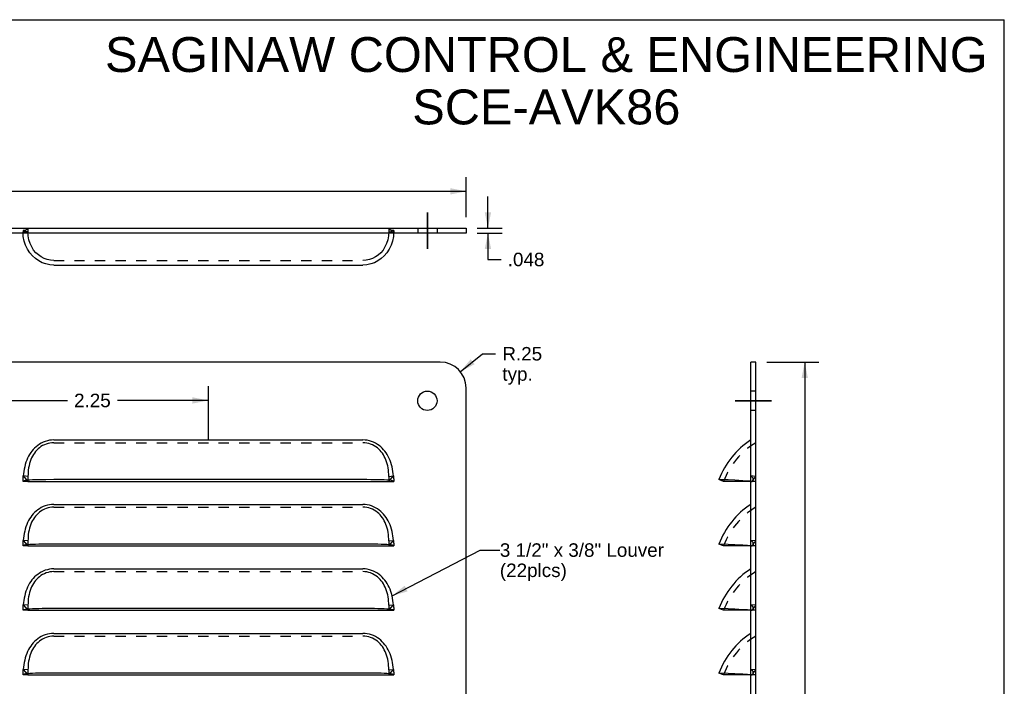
# Model space of a CAD drawing. Header units: inches. Extents: x 0 to 16.9, y 0 to 13.1.
# Tile 4 of 4: x 7.4 to 16.9, y 6.6 to 13.1. Entities that reach past the tile are written whole.
import ezdxf

# ---------------------------------------------------------------- set-up
doc = ezdxf.new("R2010")
doc.units = ezdxf.units.IN
doc.header["$LTSCALE"] = 0.930769
doc.header["$MEASUREMENT"] = 0
doc.linetypes.add('CENTER', pattern=[0.6, 0.375, -0.075, 0.075, -0.075])
doc.linetypes.add('HIDDEN', pattern=[0.2, 0.1, -0.1])
doc.layers.get('0').update_dxf_attribs({"linetype": 'CONTINUOUS'})
doc.layers.add('DEFAULT_2', color=8, linetype='HIDDEN')
doc.layers.add('DIMENSIONS', color=7, linetype='CONTINUOUS')
doc.styles.get("Standard").update_dxf_attribs({"font": 'arial.ttf'})
doc.dimstyles.new('DIMSTYLE_1', dxfattribs={"dimtxt": 0.130769, "dimasz": 0.153846, "dimexe": 0.09, "dimexo": 0.07, "dimgap": 0.0425, "dimtad": 0, "dimtih": 1, "dimtoh": 1, "dimdec": 3, "dimzin": 4, "dimdsep": 46, "dimtxsty": 'Standard', "dimblk": '_FILLED', "dimblk1": '_FILLED', "dimblk2": '_FILLED', "dimcen": 0.09, "dimadec": 3, "dimazin": 1, "dimtfac": 1, "dimtdec": 3, "dimtofl": 0, "dimtmove": 0, "dimatfit": 3, "dimldrblk": '_FILLED', "dimfxl": 0, "dimtolj": 1, "dimtzin": 4, "dimarcsym": 0})
doc.dimstyles.new('DIMSTYLE_2', dxfattribs={"dimtxt": 0.130769, "dimasz": 0.153846, "dimexe": 0.09, "dimexo": 0.07, "dimgap": 0.09, "dimtad": 0, "dimtih": 1, "dimtoh": 1, "dimzin": 4, "dimdsep": 46, "dimtxsty": 'Standard', "dimblk": '_FILLED', "dimblk1": '_FILLED', "dimblk2": '_FILLED', "dimcen": 0.09, "dimazin": 1, "dimtfac": 1, "dimtdec": 3, "dimtofl": 0, "dimtmove": 0, "dimatfit": 3, "dimldrblk": '_FILLED', "dimfxl": 0, "dimtolj": 1, "dimtzin": 4, "dimarcsym": 0})
doc.dimstyles.new('DIMSTYLE_4', dxfattribs={"dimtxt": 0.130769, "dimasz": 0.153846, "dimexe": 0.09, "dimexo": 0.07, "dimgap": 0.0425, "dimtad": 0, "dimtih": 1, "dimtoh": 1, "dimzin": 4, "dimdsep": 46, "dimtxsty": 'Standard', "dimblk": '_FILLED', "dimblk1": '_FILLED', "dimblk2": '_FILLED', "dimcen": 0.09, "dimazin": 1, "dimtfac": 1, "dimtdec": 3, "dimtofl": 0, "dimtmove": 0, "dimatfit": 3, "dimldrblk": '_FILLED', "dimfxl": 0, "dimtolj": 1, "dimtzin": 4, "dimarcsym": 0})
doc.dimstyles.get("Standard").update_dxf_attribs({"dimtxt": 0.130769, "dimasz": 0.153846, "dimexe": 0.09, "dimexo": 0.07, "dimgap": 0.09, "dimtad": 0, "dimtih": 1, "dimtoh": 1, "dimdec": 3, "dimzin": 4, "dimdsep": 46, "dimtxsty": 'Standard', "dimblk": '_FILLED', "dimblk1": '_FILLED', "dimblk2": '_FILLED', "dimcen": 0.09, "dimadec": 3, "dimazin": 1, "dimtp": 0.001, "dimtm": 0.001, "dimtfac": 1, "dimtdec": 3, "dimtofl": 0, "dimtmove": 0, "dimatfit": 3, "dimldrblk": '_FILLED', "dimfxl": 0, "dimtolj": 1, "dimtzin": 4, "dimarcsym": 0})

# ---------------------------------------------------------------- blocks, each defined once
blk = doc.blocks.new('_FILLED')
at = {"color": 0, "linetype": 'ByBlock'}
blk.add_solid([(0, 0), (-1, 0.2), (-1, -0.2)], dxfattribs=at)
blk = doc.blocks.new('*D1')
at = {"layer": 'DIMENSIONS', "color": 2, "linetype": 'Continuous'}
for p, q in [((11.9132, 11.0555), (11.9132, 11.3632)), ((11.8085, 11.0555), (12.0516, 11.0555)), ((11.8085, 11.0075), (12.0516, 11.0075)), ((11.9132, 11.0075), (11.9132, 10.7528)), ((11.9132, 10.7528), (12.0401, 10.7528))]:
    blk.add_line(p, q, dxfattribs=at)
at = {"layer": 'DIMENSIONS', "color": 2, "linetype": 'Continuous', "xscale": 0.1538461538, "yscale": 0.1538461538, "zscale": 0.1538461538}
for p, rotation in [((11.9132, 11.0555), 270), ((11.9132, 11.0075), 90)]:
    blk.add_blockref('_FILLED', p, dxfattribs=dict(at, rotation=rotation))
at = {"layer": 'DIMENSIONS', "color": 2, "linetype": 'Continuous', "insert": (12.1055, 10.8181), "char_height": 0.13077, "width": 0.355362, "attachment_point": 1, "line_spacing_factor": 0.9}
blk.add_mtext('.048', dxfattribs=at)
blk = doc.blocks.new('*D7')
at = {"layer": 'DIMENSIONS', "color": 2, "linetype": 'Continuous'}
for p, q in [((11.6454, 9.6645), (11.861, 9.8385)), ((11.861, 9.8385), (11.9879, 9.8385))]:
    blk.add_line(p, q, dxfattribs=at)
at = {"layer": 'DIMENSIONS', "color": 2, "linetype": 'Continuous', "xscale": 0.1538461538, "yscale": 0.1538461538, "zscale": 0.1538461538, "rotation": 218.9021131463}
blk.add_blockref('_FILLED', (11.6454, 9.6645), dxfattribs=at)
at = {"layer": 'DIMENSIONS', "color": 2, "linetype": 'Continuous', "insert": (12.0533, 9.9038), "char_height": 0.13077, "width": 0.385502, "attachment_point": 1, "line_spacing_factor": 0.9}
blk.add_mtext('R.25\\Ptyp.', dxfattribs=at)
blk = doc.blocks.new('*D12')
at = {"layer": 'DIMENSIONS', "color": 2, "linetype": 'Continuous'}
for p, q in [((2.2008, 11.1632), (2.2008, 11.5514)), ((11.7008, 11.1632), (11.7008, 11.5514)), ((2.2008, 11.413), (6.6569, 11.413)), ((11.7008, 11.413), (7.2447, 11.413))]:
    blk.add_line(p, q, dxfattribs=at)
at = {"layer": 'DIMENSIONS', "color": 2, "linetype": 'Continuous', "xscale": 0.1538461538, "yscale": 0.1538461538, "zscale": 0.1538461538, "rotation": 180}
blk.add_blockref('_FILLED', (2.2008, 11.413), dxfattribs=at)
at = {"layer": 'DIMENSIONS', "color": 2, "linetype": 'Continuous', "xscale": 0.1538461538, "yscale": 0.1538461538, "zscale": 0.1538461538}
blk.add_blockref('_FILLED', (11.7008, 11.413), dxfattribs=at)
at = {"layer": 'DIMENSIONS', "color": 2, "linetype": 'Continuous', "insert": (6.9508, 11.4784), "char_height": 0.13077, "width": 0.456963, "attachment_point": 2, "line_spacing_factor": 0.9}
blk.add_mtext('9.500', dxfattribs=at)
blk = doc.blocks.new('*D13')
at = {"layer": 'DIMENSIONS', "color": 2, "linetype": 'Continuous'}
for p, q in [((14.6191, 9.7575), (15.1252, 9.7575)), ((14.9867, 9.7575), (14.9867, 5.7945)), ((14.9867, 1.57), (14.9867, 5.533)), ((14.6191, 1.57), (15.1252, 1.57))]:
    blk.add_line(p, q, dxfattribs=at)
at = {"layer": 'DIMENSIONS', "color": 2, "linetype": 'Continuous', "xscale": 0.1538461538, "yscale": 0.1538461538, "zscale": 0.1538461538}
for p, rotation in [((14.9867, 9.7575), 90), ((14.9867, 1.57), 270)]:
    blk.add_blockref('_FILLED', p, dxfattribs=dict(at, rotation=rotation))
at = {"layer": 'DIMENSIONS', "color": 2, "linetype": 'Continuous', "insert": (14.9867, 5.7291), "char_height": 0.13077, "width": 0.456963, "attachment_point": 2, "line_spacing_factor": 0.9}
blk.add_mtext('8.188', dxfattribs=at)
blk = doc.blocks.new('*D14')
at = {"layer": 'DIMENSIONS', "color": 2, "linetype": 'Continuous'}
for p, q in [((6.9508, 9.5242), (6.9508, 9.3816)), ((9.2008, 9.0109), (9.2008, 9.5242)), ((6.9508, 9.3858), (7.8327, 9.3858)), ((9.2008, 9.3858), (8.3189, 9.3858))]:
    blk.add_line(p, q, dxfattribs=at)
at = {"layer": 'DIMENSIONS', "color": 2, "linetype": 'Continuous', "xscale": 0.1538461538, "yscale": 0.1538461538, "zscale": 0.1538461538, "rotation": 180}
blk.add_blockref('_FILLED', (6.9508, 9.3858), dxfattribs=at)
at = {"layer": 'DIMENSIONS', "color": 2, "linetype": 'Continuous', "xscale": 0.1538461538, "yscale": 0.1538461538, "zscale": 0.1538461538}
blk.add_blockref('_FILLED', (9.2008, 9.3858), dxfattribs=at)
at = {"layer": 'DIMENSIONS', "color": 2, "linetype": 'Continuous', "insert": (8.0758, 9.4512), "char_height": 0.13077, "width": 0.355362, "attachment_point": 2, "line_spacing_factor": 0.9}
blk.add_mtext('2.25', dxfattribs=at)

msp = doc.modelspace()

# ---------------------------------------------------------------- linework, layer by layer
at = {"color": 7, "linetype": 'Continuous'}
for p, q in [((0, 13.0769), (16.9231, 13.0769)), ((16.9231, 0), (16.9231, 13.0769)), ((2.2008, 11.0555), (11.7008, 11.0555)), ((11.7008, 11.0555), (11.7008, 11.0075)), ((14.5114, 9.7575), (14.4634, 9.7575)), ((14.5114, 1.57), (14.5114, 9.7575)), ((7.4508, 8.6012), (10.9508, 8.6012)), ((14.1994, 8.6012), (14.1545, 8.618)), ((14.4634, 8.6013), (14.1994, 8.6012)), ((7.4508, 7.9762), (10.9508, 7.9762)), ((14.1994, 7.9762), (14.1545, 7.993)), ((14.4634, 7.9763), (14.1994, 7.9762)), ((14.1994, 7.3512), (14.1545, 7.368)), ((7.4508, 7.3512), (10.9508, 7.3512)), ((14.4634, 7.3513), (14.1994, 7.3512)), ((7.4508, 6.7262), (10.9508, 6.7262)), ((14.1994, 6.7262), (14.1545, 6.743)), ((14.4634, 6.7263), (14.1994, 6.7262))]:
    msp.add_line(p, q, dxfattribs=at)
at = {"color": 3, "linetype": 'Continuous'}
for p, q in [((11.7008, 11.0075), (2.2008, 11.0075)), ((7.7008, 10.6985), (10.7008, 10.6985)), ((11.4508, 9.7575), (2.4508, 9.7575)), ((14.4634, 1.57), (14.4634, 9.7575)), ((11.7008, 1.82), (11.7008, 9.5075)), ((7.7008, 9.0028), (10.7008, 9.0028)), ((7.4056, 8.6047), (7.4028, 8.6012)), ((7.4453, 8.6116), (7.4273, 8.6096)), ((7.4675, 8.6132), (7.4453, 8.6116)), ((7.7008, 8.618), (7.6256, 8.6177)), ((10.9562, 8.6116), (10.9339, 8.6132)), ((14.2431, 8.6146), (14.1646, 8.6177)), ((14.3082, 8.6116), (14.2431, 8.6146)), ((7.7008, 8.3778), (10.7008, 8.3778)), ((7.4056, 7.9797), (7.4028, 7.9762)), ((7.4453, 7.9866), (7.4273, 7.9846)), ((7.4675, 7.9882), (7.4453, 7.9866)), ((7.7008, 7.993), (7.6256, 7.9927)), ((10.9562, 7.9866), (10.9339, 7.9882)), ((14.2431, 7.9896), (14.1646, 7.9927)), ((14.3082, 7.9866), (14.2431, 7.9896)), ((7.7008, 7.7528), (10.7008, 7.7528)), ((7.4453, 7.3616), (7.4273, 7.3596)), ((7.4675, 7.3632), (7.4453, 7.3616)), ((7.7008, 7.368), (7.6256, 7.3677)), ((10.9562, 7.3616), (10.9339, 7.3632)), ((14.2431, 7.3646), (14.1646, 7.3677)), ((14.3082, 7.3616), (14.2431, 7.3646)), ((7.4056, 7.3547), (7.4028, 7.3512)), ((7.7008, 7.1278), (10.7008, 7.1278)), ((7.4056, 6.7297), (7.4028, 6.7262)), ((7.4453, 6.7366), (7.4273, 6.7346)), ((7.4675, 6.7382), (7.4453, 6.7366)), ((7.7008, 6.743), (7.6256, 6.7427)), ((10.9562, 6.7366), (10.9339, 6.7382)), ((14.2431, 6.7396), (14.1646, 6.7427)), ((14.3082, 6.7366), (14.2431, 6.7396))]:
    msp.add_line(p, q, dxfattribs=at)
at = {"color": 2, "linetype": 'CENTER', "const_width": 0.0154}
for points in [[(11.3258, 10.8537), (11.3258, 11.2093)], [(14.3096, 9.3825), (14.6653, 9.3825)]]:
    msp.add_lwpolyline(points, dxfattribs=at)
at = {"color": 3, "linetype": 'Continuous'}
for points in [[(7.7008, 10.6985), (7.6629, 10.7011), (7.6256, 10.7087), (7.5895, 10.7213), (7.5552, 10.7387), (7.523, 10.7608), (7.4935, 10.7874), (7.4675, 10.818), (7.4453, 10.8524), (7.4273, 10.8903), (7.414, 10.9313), (7.4056, 10.9751), (7.4036, 11.0075)], [(10.998, 11.0075), (10.996, 10.9751), (10.9876, 10.9312), (10.9742, 10.8902), (10.9562, 10.8523), (10.9339, 10.8178), (10.9079, 10.7872), (10.8785, 10.7607), (10.8464, 10.7387), (10.812, 10.7213), (10.776, 10.7087), (10.7387, 10.7011), (10.7008, 10.6985)], [(7.7008, 9.0028), (7.6802, 9.002), (7.6596, 8.9994), (7.6389, 8.995), (7.6185, 8.989), (7.5987, 8.9812), (7.5796, 8.9719), (7.5618, 8.9614), (7.545, 8.9498), (7.5296, 8.9373), (7.5153, 8.9241), (7.502, 8.9101), (7.4895, 8.8952), (7.4779, 8.8795), (7.4671, 8.8629), (7.457, 8.8453), (7.4478, 8.8267), (7.4392, 8.8068), (7.4315, 8.786), (7.4247, 8.7644), (7.419, 8.7421), (7.4142, 8.7197), (7.4105, 8.6973), (7.4076, 8.6753), (7.4055, 8.6536)], [(10.9961, 8.6536), (10.9941, 8.675), (10.9912, 8.6967), (10.9875, 8.7188), (10.9829, 8.7409), (10.9773, 8.7628), (10.9708, 8.7841), (10.9633, 8.8047), (10.9549, 8.8243), (10.9459, 8.8428), (10.936, 8.8603), (10.9254, 8.877), (10.9139, 8.8928), (10.9016, 8.9078), (10.8883, 8.922), (10.874, 8.9355), (10.8586, 8.9482), (10.8417, 8.9601), (10.8237, 8.971), (10.8045, 8.9805), (10.7843, 8.9885), (10.7636, 8.9948), (10.7426, 8.9993), (10.7217, 9.002), (10.7008, 9.0028)], [(7.4273, 8.6096), (7.414, 8.6073), (7.4056, 8.6047)], [(7.6256, 8.6177), (7.5895, 8.6172), (7.5552, 8.6166), (7.523, 8.6157), (7.4935, 8.6146), (7.4675, 8.6132)], [(10.9339, 8.6132), (10.9079, 8.6146), (10.8785, 8.6157), (10.8464, 8.6166), (10.812, 8.6172), (10.776, 8.6177), (10.7387, 8.6179), (7.7008, 8.618)], [(10.9876, 8.6073), (10.9742, 8.6096), (10.9562, 8.6116)], [(10.9988, 8.6012), (10.996, 8.6047), (10.9876, 8.6073)], [(14.1646, 8.6177), (14.157, 8.6179), (14.1545, 8.618)], [(14.4634, 8.6022), (14.431, 8.6047), (14.3871, 8.6073), (14.3082, 8.6116)], [(7.7008, 8.3778), (7.6802, 8.377), (7.6596, 8.3744), (7.6389, 8.37), (7.6185, 8.364), (7.5987, 8.3562), (7.5796, 8.3469), (7.5618, 8.3364), (7.545, 8.3248), (7.5296, 8.3123), (7.5153, 8.2991), (7.502, 8.2851), (7.4895, 8.2702), (7.4779, 8.2545), (7.4671, 8.2379), (7.457, 8.2203), (7.4478, 8.2017), (7.4392, 8.1818), (7.4315, 8.161), (7.4247, 8.1394), (7.419, 8.1171), (7.4142, 8.0947), (7.4105, 8.0723), (7.4076, 8.0503), (7.4055, 8.0286)], [(10.9961, 8.0286), (10.9941, 8.05), (10.9912, 8.0717), (10.9875, 8.0938), (10.9829, 8.1159), (10.9773, 8.1378), (10.9708, 8.1591), (10.9633, 8.1797), (10.9549, 8.1993), (10.9459, 8.2178), (10.936, 8.2353), (10.9254, 8.252), (10.9139, 8.2678), (10.9016, 8.2828), (10.8883, 8.297), (10.874, 8.3105), (10.8586, 8.3232), (10.8417, 8.3351), (10.8237, 8.346), (10.8045, 8.3555), (10.7843, 8.3635), (10.7636, 8.3698), (10.7426, 8.3743), (10.7217, 8.377), (10.7008, 8.3778)], [(7.4273, 7.9846), (7.414, 7.9823), (7.4056, 7.9797)], [(7.6256, 7.9927), (7.5895, 7.9922), (7.5552, 7.9916), (7.523, 7.9907), (7.4935, 7.9896), (7.4675, 7.9882)], [(10.9339, 7.9882), (10.9079, 7.9896), (10.8785, 7.9907), (10.8464, 7.9916), (10.812, 7.9922), (10.776, 7.9927), (10.7387, 7.9929), (7.7008, 7.993)], [(10.9876, 7.9823), (10.9742, 7.9846), (10.9562, 7.9866)], [(10.9988, 7.9762), (10.996, 7.9797), (10.9876, 7.9823)], [(14.1646, 7.9927), (14.157, 7.9929), (14.1545, 7.993)], [(14.4634, 7.9772), (14.431, 7.9797), (14.3871, 7.9823), (14.3082, 7.9866)], [(7.7008, 7.7528), (7.6802, 7.752), (7.6596, 7.7494), (7.6389, 7.745), (7.6185, 7.739), (7.5987, 7.7312), (7.5796, 7.7219), (7.5618, 7.7114), (7.545, 7.6998), (7.5296, 7.6873), (7.5153, 7.6741), (7.502, 7.6601), (7.4895, 7.6452), (7.4779, 7.6295), (7.4671, 7.6129), (7.457, 7.5953), (7.4478, 7.5767), (7.4392, 7.5568), (7.4315, 7.536), (7.4247, 7.5144), (7.419, 7.4921), (7.4142, 7.4697), (7.4105, 7.4473), (7.4076, 7.4253), (7.4055, 7.4036)], [(10.9961, 7.4036), (10.9941, 7.425), (10.9912, 7.4467), (10.9875, 7.4688), (10.9829, 7.4909), (10.9773, 7.5128), (10.9708, 7.5341), (10.9633, 7.5547), (10.9549, 7.5743), (10.9459, 7.5928), (10.936, 7.6103), (10.9254, 7.627), (10.9139, 7.6428), (10.9016, 7.6578), (10.8883, 7.672), (10.874, 7.6855), (10.8586, 7.6982), (10.8417, 7.7101), (10.8237, 7.721), (10.8045, 7.7305), (10.7843, 7.7385), (10.7636, 7.7448), (10.7426, 7.7493), (10.7217, 7.752), (10.7008, 7.7528)], [(7.4273, 7.3596), (7.414, 7.3573), (7.4056, 7.3547)], [(7.6256, 7.3677), (7.5895, 7.3672), (7.5552, 7.3666), (7.523, 7.3657), (7.4935, 7.3646), (7.4675, 7.3632)], [(10.9339, 7.3632), (10.9079, 7.3646), (10.8785, 7.3657), (10.8464, 7.3666), (10.812, 7.3672), (10.776, 7.3677), (10.7387, 7.3679), (7.7008, 7.368)], [(10.9876, 7.3573), (10.9742, 7.3596), (10.9562, 7.3616)], [(10.9988, 7.3512), (10.996, 7.3547), (10.9876, 7.3573)], [(14.1646, 7.3677), (14.157, 7.3679), (14.1545, 7.368)], [(14.4634, 7.3522), (14.431, 7.3547), (14.3871, 7.3573), (14.3082, 7.3616)], [(7.7008, 7.1278), (7.6802, 7.127), (7.6596, 7.1244), (7.6389, 7.12), (7.6185, 7.114), (7.5987, 7.1062), (7.5796, 7.0969), (7.5618, 7.0864), (7.545, 7.0748), (7.5296, 7.0623), (7.5153, 7.0491), (7.502, 7.0351), (7.4895, 7.0202), (7.4779, 7.0045), (7.4671, 6.9879), (7.457, 6.9703), (7.4478, 6.9517), (7.4392, 6.9318), (7.4315, 6.911), (7.4247, 6.8894), (7.419, 6.8671), (7.4142, 6.8447), (7.4105, 6.8223), (7.4076, 6.8003), (7.4055, 6.7786)], [(10.9961, 6.7786), (10.9941, 6.8), (10.9912, 6.8217), (10.9875, 6.8438), (10.9829, 6.8659), (10.9773, 6.8878), (10.9708, 6.9091), (10.9633, 6.9297), (10.9549, 6.9493), (10.9459, 6.9678), (10.936, 6.9853), (10.9254, 7.002), (10.9139, 7.0178), (10.9016, 7.0328), (10.8883, 7.047), (10.874, 7.0605), (10.8586, 7.0732), (10.8417, 7.0851), (10.8237, 7.096), (10.8045, 7.1055), (10.7843, 7.1135), (10.7636, 7.1198), (10.7426, 7.1243), (10.7217, 7.127), (10.7008, 7.1278)], [(7.4273, 6.7346), (7.414, 6.7323), (7.4056, 6.7297)], [(7.6256, 6.7427), (7.5895, 6.7422), (7.5552, 6.7416), (7.523, 6.7407), (7.4935, 6.7396), (7.4675, 6.7382)], [(10.9339, 6.7382), (10.9079, 6.7396), (10.8785, 6.7407), (10.8464, 6.7416), (10.812, 6.7422), (10.776, 6.7427), (10.7387, 6.7429), (7.7008, 6.743)], [(10.9876, 6.7323), (10.9742, 6.7346), (10.9562, 6.7366)], [(10.9988, 6.7262), (10.996, 6.7297), (10.9876, 6.7323)], [(14.1646, 6.7427), (14.157, 6.7429), (14.1545, 6.743)], [(14.4634, 6.7272), (14.431, 6.7297), (14.3871, 6.7323), (14.3082, 6.7366)]]:
    msp.add_lwpolyline(points, dxfattribs=at)
msp.add_circle((11.3258, 9.3825), 0.0938, dxfattribs=at)
for centre, radius, start, end in [((11.4508, 9.5075), 0.25, 0, 90), ((14.8925, 8.3419), 0.788, 122.99064, 159.48456), ((14.8925, 7.7169), 0.788, 122.99064, 159.48456), ((14.8925, 7.0919), 0.788, 122.99064, 159.48456), ((14.8925, 6.4669), 0.788, 122.99064, 159.48456)]:
    msp.add_arc(centre, radius, start, end, dxfattribs=at)
at = {"layer": 'DEFAULT_2', "color": 8, "linetype": 'HIDDEN'}
for p, q in [((7.4028, 11.0319), (7.4028, 11.0321)), ((7.4028, 11.0319), (7.4028, 11.0208)), ((7.4508, 11.0208), (7.4028, 11.0208)), ((7.4036, 11.0075), (7.4028, 11.0208)), ((7.4048, 11.0123), (7.4055, 11.0075)), ((7.4508, 11.0555), (7.4055, 11.0075)), ((7.4378, 11.0417), (7.4363, 11.0402)), ((7.4508, 11.0555), (7.4508, 11.0075)), ((10.9508, 11.0555), (10.9961, 11.0075)), ((10.9508, 11.0555), (10.9508, 11.0075)), ((10.9508, 11.0208), (10.9988, 11.0208)), ((10.9644, 11.0412), (10.9635, 11.0421)), ((10.9988, 11.0208), (10.998, 11.0075)), ((10.9988, 11.032), (10.9988, 11.0319)), ((10.9988, 11.0319), (10.9988, 11.0208)), ((11.2321, 11.0555), (11.2321, 11.0075)), ((11.4196, 11.0555), (11.4196, 11.0075)), ((7.7008, 10.7435), (10.7008, 10.7435)), ((14.5114, 9.4762), (14.4634, 9.4762)), ((14.5114, 9.2887), (14.4634, 9.2887)), ((7.7008, 8.9762), (10.7008, 8.9762)), ((7.4508, 8.6012), (7.4028, 8.6012)), ((7.4055, 8.6536), (7.4508, 8.6012)), ((7.4508, 8.6499), (7.4055, 8.6536)), ((7.4508, 8.6499), (7.4508, 8.6012)), ((10.9508, 8.6012), (10.9961, 8.6536)), ((10.9508, 8.6499), (10.9961, 8.6536)), ((10.9508, 8.6499), (10.9508, 8.6012)), ((10.9508, 8.6012), (10.9988, 8.6012)), ((10.9988, 8.6234), (10.9988, 8.6012)), ((14.5114, 8.6499), (14.4634, 8.6536)), ((14.4634, 8.6022), (14.4767, 8.6012)), ((14.4634, 8.6013), (14.4767, 8.6012)), ((14.5114, 8.6012), (14.4634, 8.6012)), ((14.4767, 8.6012), (14.4796, 8.6045)), ((14.4796, 8.6045), (14.485, 8.6114)), ((14.485, 8.6114), (14.4872, 8.615)), ((14.4872, 8.615), (14.488, 8.6191)), ((7.7008, 8.3512), (10.7008, 8.3512)), ((7.4055, 8.0286), (7.4508, 7.9762)), ((7.4508, 8.0249), (7.4055, 8.0286)), ((7.4508, 8.0249), (7.4508, 7.9762)), ((10.9508, 7.9762), (10.9961, 8.0286)), ((10.9508, 8.0249), (10.9961, 8.0286)), ((10.9508, 8.0249), (10.9508, 7.9762)), ((14.5114, 8.0249), (14.4634, 8.0286)), ((7.4508, 7.9762), (7.4028, 7.9762)), ((10.9508, 7.9762), (10.9988, 7.9762)), ((10.9988, 7.9984), (10.9988, 7.9762)), ((14.4634, 7.9772), (14.4767, 7.9762)), ((14.4634, 7.9763), (14.4767, 7.9762)), ((14.5114, 7.9762), (14.4634, 7.9762)), ((14.4767, 7.9762), (14.4796, 7.9795)), ((14.4796, 7.9795), (14.485, 7.9864)), ((14.485, 7.9864), (14.4872, 7.99)), ((14.4872, 7.99), (14.488, 7.9941)), ((7.7008, 7.7262), (10.7008, 7.7262)), ((7.4055, 7.4036), (7.4508, 7.3512)), ((7.4508, 7.3999), (7.4055, 7.4036)), ((7.4508, 7.3999), (7.4508, 7.3512)), ((10.9508, 7.3999), (10.9961, 7.4036)), ((10.9508, 7.3512), (10.9961, 7.4036)), ((10.9508, 7.3999), (10.9508, 7.3512)), ((10.9988, 7.3734), (10.9988, 7.3512)), ((14.5114, 7.3999), (14.4634, 7.4036)), ((14.4796, 7.3545), (14.485, 7.3614)), ((14.485, 7.3614), (14.4872, 7.365)), ((14.4872, 7.365), (14.488, 7.3691)), ((14.4878, 7.3682), (14.4877, 7.368)), ((7.4508, 7.3512), (7.4028, 7.3512)), ((10.9508, 7.3512), (10.9988, 7.3512)), ((14.4634, 7.3522), (14.4767, 7.3512)), ((14.4634, 7.3513), (14.4767, 7.3512)), ((14.5114, 7.3512), (14.4634, 7.3512)), ((14.4767, 7.3512), (14.4796, 7.3545)), ((7.7008, 7.1012), (10.7008, 7.1012)), ((7.4508, 6.7262), (7.4028, 6.7262)), ((7.4508, 6.7749), (7.4055, 6.7786)), ((7.4055, 6.7786), (7.4508, 6.7262)), ((7.4508, 6.7749), (7.4508, 6.7262)), ((10.9508, 6.7749), (10.9961, 6.7786)), ((10.9508, 6.7262), (10.9961, 6.7786)), ((10.9508, 6.7749), (10.9508, 6.7262)), ((10.9508, 6.7262), (10.9988, 6.7262)), ((10.9988, 6.7484), (10.9988, 6.7262)), ((14.5114, 6.7749), (14.4634, 6.7786)), ((14.4634, 6.7272), (14.4767, 6.7262)), ((14.4634, 6.7263), (14.4767, 6.7262)), ((14.5114, 6.7262), (14.4634, 6.7262)), ((14.4767, 6.7262), (14.4796, 6.7295)), ((14.4796, 6.7295), (14.485, 6.7364)), ((14.485, 6.7364), (14.4872, 6.74)), ((14.4872, 6.74), (14.488, 6.7441))]:
    msp.add_line(p, q, dxfattribs=at)
for points in [[(7.4363, 11.0402), (7.4336, 11.0382), (7.4309, 11.0365), (7.4282, 11.0352), (7.4256, 11.0343), (7.4234, 11.0337), (7.4209, 11.0332), (7.4174, 11.0328), (7.4133, 11.0325), (7.4087, 11.0323), (7.4038, 11.0322), (7.4028, 11.0322)], [(7.4028, 11.0321), (7.4028, 11.032), (7.4029, 11.0311), (7.4029, 11.0296), (7.4031, 11.0273), (7.4034, 11.0245), (7.4037, 11.0208), (7.4042, 11.0167), (7.4048, 11.0123)], [(7.7008, 10.7435), (7.6692, 10.7456), (7.6381, 10.752), (7.6081, 10.7626), (7.5794, 10.7772), (7.5524, 10.7959), (7.5278, 10.8183), (7.5059, 10.8442), (7.4872, 10.8736), (7.4719, 10.9061), (7.4605, 10.9416), (7.4533, 10.9801), (7.4508, 11.0208)], [(10.9508, 11.0208), (10.9483, 10.9801), (10.9411, 10.9415), (10.9297, 10.906), (10.9144, 10.8735), (10.8956, 10.8441), (10.8737, 10.8182), (10.8491, 10.7958), (10.8222, 10.7772), (10.7935, 10.7626), (10.7634, 10.752), (10.7323, 10.7456), (10.7008, 10.7435)], [(10.976, 11.0344), (10.9746, 11.0347), (10.9738, 11.035), (10.973, 11.0353), (10.9714, 11.0361), (10.9696, 11.0372), (10.9677, 11.0384), (10.9659, 11.0398), (10.9644, 11.0412)], [(10.9876, 11.0327), (10.9849, 11.033), (10.9823, 11.0333), (10.9799, 11.0336), (10.9777, 11.034), (10.976, 11.0344)], [(10.9988, 11.032), (10.9964, 11.0321), (10.9934, 11.0323), (10.9904, 11.0325), (10.9876, 11.0327)], [(10.9961, 11.0075), (10.9964, 11.0099), (10.9968, 11.0123), (10.9971, 11.0147), (10.9974, 11.017), (10.9977, 11.0193), (10.998, 11.0216), (10.9982, 11.0236), (10.9983, 11.0255), (10.9985, 11.0272), (10.9986, 11.0288), (10.9987, 11.0302), (10.9988, 11.0313), (10.9988, 11.0319), (10.9988, 11.032)], [(7.7008, 8.9762), (7.6824, 8.9755), (7.664, 8.973), (7.6455, 8.969), (7.6273, 8.9633), (7.6097, 8.9561), (7.5929, 8.9475), (7.5771, 8.9377), (7.5624, 8.9269), (7.5489, 8.9154), (7.5364, 8.903), (7.5247, 8.8899), (7.514, 8.876), (7.504, 8.8613), (7.4948, 8.8457), (7.4864, 8.8292), (7.4788, 8.8117), (7.4719, 8.793), (7.466, 8.7735), (7.461, 8.7531), (7.457, 8.7323), (7.4542, 8.7113), (7.4522, 8.6904), (7.4511, 8.67), (7.4508, 8.6499)], [(10.9508, 8.6499), (10.9505, 8.6697), (10.9494, 8.6899), (10.9475, 8.7104), (10.9447, 8.7311), (10.9409, 8.7516), (10.9361, 8.7717), (10.9304, 8.791), (10.9237, 8.8094), (10.9163, 8.8268), (10.9081, 8.8433), (10.8991, 8.8589), (10.8892, 8.8738), (10.8786, 8.8878), (10.867, 8.9011), (10.8546, 8.9137), (10.841, 8.9255), (10.8262, 8.9365), (10.8103, 8.9466), (10.7932, 8.9554), (10.7754, 8.9629), (10.7569, 8.9687), (10.7382, 8.9729), (10.7195, 8.9754), (10.7008, 8.9762)], [(7.4028, 8.6012), (7.4028, 8.6229), (7.4029, 8.627), (7.4029, 8.6311), (7.4031, 8.6353), (7.4034, 8.6393), (7.4037, 8.643), (7.4042, 8.6466), (7.4048, 8.6501), (7.4055, 8.6536)], [(10.9961, 8.6536), (10.9964, 8.6519), (10.9968, 8.6501), (10.9971, 8.6483), (10.9974, 8.6464), (10.9977, 8.6444), (10.998, 8.6423), (10.9982, 8.6401), (10.9983, 8.6378), (10.9985, 8.6355), (10.9986, 8.6329), (10.9987, 8.6301), (10.9988, 8.627), (10.9988, 8.6234)], [(14.488, 8.6191), (14.4879, 8.6229), (14.4871, 8.627), (14.4855, 8.6311), (14.4833, 8.6353), (14.4804, 8.6393), (14.4768, 8.643), (14.4726, 8.6466), (14.4682, 8.6501), (14.4634, 8.6536)], [(14.4634, 8.6536), (14.4658, 8.6519), (14.4682, 8.6501), (14.4706, 8.6483), (14.4729, 8.6464)], [(14.4753, 8.6444), (14.4775, 8.6423), (14.4795, 8.6401), (14.4814, 8.6378), (14.4831, 8.6355), (14.4847, 8.6329), (14.4861, 8.6301), (14.4872, 8.627), (14.4878, 8.6234), (14.4878, 8.6196), (14.4877, 8.6183)], [(14.4877, 8.6183), (14.4873, 8.616), (14.486, 8.6125), (14.4838, 8.6094), (14.4812, 8.6065), (14.4789, 8.6037), (14.4767, 8.6012)], [(14.4877, 8.6183), (14.4877, 8.6181), (14.4876, 8.618), (14.4875, 8.6178), (14.4875, 8.6177)], [(14.4881, 8.6189), (14.488, 8.6186), (14.4878, 8.6182), (14.4877, 8.618)], [(7.7008, 8.3512), (7.6824, 8.3505), (7.664, 8.348), (7.6455, 8.344), (7.6273, 8.3383), (7.6097, 8.3311), (7.5929, 8.3225), (7.5771, 8.3127), (7.5624, 8.3019), (7.5489, 8.2904), (7.5364, 8.278), (7.5247, 8.2649), (7.514, 8.251), (7.504, 8.2363), (7.4948, 8.2207), (7.4864, 8.2042), (7.4788, 8.1867), (7.4719, 8.168), (7.466, 8.1485), (7.461, 8.1281), (7.457, 8.1073), (7.4542, 8.0863), (7.4522, 8.0654), (7.4511, 8.045), (7.4508, 8.0249)], [(10.9508, 8.0249), (10.9505, 8.0447), (10.9494, 8.0649), (10.9475, 8.0854), (10.9447, 8.1061), (10.9409, 8.1266), (10.9361, 8.1467), (10.9304, 8.166), (10.9237, 8.1844), (10.9163, 8.2018), (10.9081, 8.2183), (10.8991, 8.2339), (10.8892, 8.2488), (10.8786, 8.2628), (10.867, 8.2761), (10.8546, 8.2887), (10.841, 8.3005), (10.8262, 8.3115), (10.8103, 8.3216), (10.7932, 8.3304), (10.7754, 8.3379), (10.7569, 8.3437), (10.7382, 8.3479), (10.7195, 8.3504), (10.7008, 8.3512)], [(7.4028, 7.9762), (7.4028, 7.9979), (7.4029, 8.002), (7.4029, 8.0061), (7.4031, 8.0103), (7.4034, 8.0143), (7.4037, 8.018), (7.4042, 8.0216), (7.4048, 8.0251), (7.4055, 8.0286)], [(10.9961, 8.0286), (10.9964, 8.0269), (10.9968, 8.0251), (10.9971, 8.0233), (10.9974, 8.0214), (10.9977, 8.0194), (10.998, 8.0173), (10.9982, 8.0151), (10.9983, 8.0128), (10.9985, 8.0105), (10.9986, 8.0079), (10.9987, 8.0051), (10.9988, 8.002), (10.9988, 7.9984)], [(14.488, 7.9941), (14.4879, 7.9979), (14.4871, 8.002), (14.4855, 8.0061), (14.4833, 8.0103), (14.4804, 8.0143), (14.4768, 8.018), (14.4726, 8.0216), (14.4682, 8.0251), (14.4634, 8.0286)], [(14.4634, 8.0286), (14.4658, 8.0269), (14.4682, 8.0251), (14.4706, 8.0233), (14.4729, 8.0214)], [(14.4753, 8.0194), (14.4775, 8.0173), (14.4795, 8.0151), (14.4814, 8.0128), (14.4831, 8.0105), (14.4847, 8.0079), (14.4861, 8.0051), (14.4872, 8.002), (14.4878, 7.9984), (14.4878, 7.9946), (14.4877, 7.9933)], [(14.4877, 7.9933), (14.4873, 7.991), (14.486, 7.9875), (14.4838, 7.9844), (14.4812, 7.9815), (14.4789, 7.9787), (14.4767, 7.9762)], [(14.4877, 7.9933), (14.4877, 7.9931), (14.4876, 7.993), (14.4875, 7.9928), (14.4875, 7.9927)], [(14.4881, 7.9939), (14.488, 7.9936), (14.4878, 7.9932), (14.4877, 7.993)], [(7.7008, 7.7262), (7.6824, 7.7255), (7.664, 7.723), (7.6455, 7.719), (7.6273, 7.7133), (7.6097, 7.7061), (7.5929, 7.6975), (7.5771, 7.6877), (7.5624, 7.6769), (7.5489, 7.6654), (7.5364, 7.653), (7.5247, 7.6399), (7.514, 7.626), (7.504, 7.6113), (7.4948, 7.5957), (7.4864, 7.5792), (7.4788, 7.5617), (7.4719, 7.543), (7.466, 7.5235), (7.461, 7.5031), (7.457, 7.4823), (7.4542, 7.4613), (7.4522, 7.4404), (7.4511, 7.42), (7.4508, 7.3999)], [(10.9508, 7.3999), (10.9505, 7.4197), (10.9494, 7.4399), (10.9475, 7.4604), (10.9447, 7.4811), (10.9409, 7.5016), (10.9361, 7.5217), (10.9304, 7.541), (10.9237, 7.5594), (10.9163, 7.5768), (10.9081, 7.5933), (10.8991, 7.6089), (10.8892, 7.6238), (10.8786, 7.6378), (10.867, 7.6511), (10.8546, 7.6637), (10.841, 7.6755), (10.8262, 7.6865), (10.8103, 7.6966), (10.7932, 7.7054), (10.7754, 7.7129), (10.7569, 7.7187), (10.7382, 7.7229), (10.7195, 7.7254), (10.7008, 7.7262)], [(7.4028, 7.3512), (7.4028, 7.3729), (7.4029, 7.377), (7.4029, 7.3811), (7.4031, 7.3853), (7.4034, 7.3893), (7.4037, 7.393), (7.4042, 7.3966), (7.4048, 7.4001), (7.4055, 7.4036)], [(10.9961, 7.4036), (10.9964, 7.4019), (10.9968, 7.4001), (10.9971, 7.3983), (10.9974, 7.3964), (10.9977, 7.3944), (10.998, 7.3923), (10.9982, 7.3901), (10.9983, 7.3878), (10.9985, 7.3855), (10.9986, 7.3829), (10.9987, 7.3801), (10.9988, 7.377), (10.9988, 7.3734)], [(14.488, 7.3691), (14.4879, 7.3729), (14.4871, 7.377), (14.4855, 7.3811), (14.4833, 7.3853), (14.4804, 7.3893), (14.4768, 7.393), (14.4726, 7.3966), (14.4682, 7.4001), (14.4634, 7.4036)], [(14.4634, 7.4036), (14.4658, 7.4019), (14.4682, 7.4001), (14.4706, 7.3983), (14.4729, 7.3964), (14.4753, 7.3944), (14.4775, 7.3923), (14.4795, 7.3901), (14.4814, 7.3878), (14.4831, 7.3855), (14.4847, 7.3829), (14.4861, 7.3801), (14.4872, 7.377), (14.4878, 7.3734), (14.4878, 7.3696), (14.4877, 7.3683)], [(14.4877, 7.3683), (14.4873, 7.366), (14.486, 7.3625), (14.4838, 7.3594), (14.4812, 7.3565), (14.4789, 7.3537), (14.4767, 7.3512)], [(14.4877, 7.3683), (14.4877, 7.3681), (14.4876, 7.368), (14.4875, 7.3678), (14.4875, 7.3677)], [(14.4881, 7.3689), (14.488, 7.3686), (14.4878, 7.3682)], [(7.7008, 7.1012), (7.6824, 7.1005), (7.664, 7.098), (7.6455, 7.094), (7.6273, 7.0883), (7.6097, 7.0811), (7.5929, 7.0725), (7.5771, 7.0627), (7.5624, 7.0519), (7.5489, 7.0404), (7.5364, 7.028), (7.5247, 7.0149), (7.514, 7.001), (7.504, 6.9863), (7.4948, 6.9707), (7.4864, 6.9542), (7.4788, 6.9367), (7.4719, 6.918), (7.466, 6.8985), (7.461, 6.8781), (7.457, 6.8573), (7.4542, 6.8363), (7.4522, 6.8154), (7.4511, 6.795), (7.4508, 6.7749)], [(10.9508, 6.7749), (10.9505, 6.7947), (10.9494, 6.8149), (10.9475, 6.8354), (10.9447, 6.8561), (10.9409, 6.8766), (10.9361, 6.8967), (10.9304, 6.916), (10.9237, 6.9344), (10.9163, 6.9518), (10.9081, 6.9683), (10.8991, 6.9839), (10.8892, 6.9988), (10.8786, 7.0128), (10.867, 7.0261), (10.8546, 7.0387), (10.841, 7.0505), (10.8262, 7.0615), (10.8103, 7.0716), (10.7932, 7.0804), (10.7754, 7.0879), (10.7569, 7.0937), (10.7382, 7.0979), (10.7195, 7.1004), (10.7008, 7.1012)], [(7.4028, 6.7262), (7.4028, 6.7479), (7.4029, 6.752), (7.4029, 6.7561), (7.4031, 6.7603), (7.4034, 6.7643), (7.4037, 6.768), (7.4042, 6.7716), (7.4048, 6.7751), (7.4055, 6.7786)], [(10.9961, 6.7786), (10.9964, 6.7769), (10.9968, 6.7751), (10.9971, 6.7733), (10.9974, 6.7714), (10.9977, 6.7694), (10.998, 6.7673), (10.9982, 6.7651), (10.9983, 6.7628), (10.9985, 6.7605), (10.9986, 6.7579), (10.9987, 6.7551), (10.9988, 6.752), (10.9988, 6.7484)], [(14.488, 6.7441), (14.4879, 6.7479), (14.4871, 6.752), (14.4855, 6.7561), (14.4833, 6.7603), (14.4804, 6.7643), (14.4768, 6.768), (14.4726, 6.7716), (14.4682, 6.7751), (14.4634, 6.7786)], [(14.4634, 6.7786), (14.4658, 6.7769), (14.4682, 6.7751), (14.4706, 6.7733), (14.4729, 6.7714)], [(14.4753, 6.7694), (14.4775, 6.7673), (14.4795, 6.7651), (14.4814, 6.7628), (14.4831, 6.7605), (14.4847, 6.7579), (14.4861, 6.7551), (14.4872, 6.752), (14.4878, 6.7484), (14.4878, 6.7446), (14.4877, 6.7433)], [(14.4877, 6.7433), (14.4873, 6.741), (14.486, 6.7375), (14.4838, 6.7344), (14.4812, 6.7315), (14.4789, 6.7287), (14.4767, 6.7262)], [(14.4877, 6.7433), (14.4877, 6.7431), (14.4876, 6.743), (14.4875, 6.7428), (14.4875, 6.7427)], [(14.4881, 6.7439), (14.488, 6.7436), (14.4878, 6.7432), (14.4877, 6.743)]]:
    msp.add_lwpolyline(points, dxfattribs=at)
for centre, radius, start, end in [((14.8925, 8.3419), 0.74, 120.99453, 159.48456), ((14.8925, 8.3419), 0.49, 141.04946, 148.04414), ((14.8925, 7.7169), 0.74, 120.99453, 159.48456), ((14.8925, 7.7169), 0.49, 141.04946, 148.04414), ((14.8925, 7.0919), 0.74, 120.99453, 159.48456), ((14.8925, 7.0919), 0.49, 141.04946, 148.04414), ((14.8925, 6.4669), 0.74, 120.99453, 159.48456), ((14.8925, 6.4669), 0.49, 141.04946, 148.04414)]:
    msp.add_arc(centre, radius, start, end, dxfattribs=at)

# ---------------------------------------------------------------- texts
at = {"layer": 'DIMENSIONS', "color": 2, "linetype": 'Continuous', "line_spacing_factor": 0.9}
for s, insert, char_height, width, attachment_point in [('SAGINAW CONTROL & ENGINEERING\\PSCE-AVK86', (12.4798, 12.9082), 0.338462, 8.548356, 2), ('3 1/2" x 3/8" Louver\\P(22plcs)', (12.0291, 8.0006), 0.130769, 1.592565, 1)]:
    msp.add_mtext(s, dxfattribs=dict(at, insert=insert, char_height=char_height, width=width, attachment_point=attachment_point))

# ---------------------------------------------------------------- dimensions: what is measured, and where the dimension line sits
at = {"layer": 'DIMENSIONS', "color": 2, "linetype": 'Continuous'}
for base, p1, p2, dimstyle, picture, middle in [((11.7008, 11.413), (2.2008, 11.0932), (11.7008, 11.0932), 'DIMSTYLE_1', '*D12', (6.9503, 11.4122)), ((9.2008, 9.3858), (6.9508, 9.5942), (9.2008, 8.9409), 'DIMSTYLE_4', '*D14', (8.0747, 9.385))]:
    dim = msp.add_linear_dim(base=base, p1=p1, p2=p2, dimstyle=dimstyle, dxfattribs=at)
    dim.commit()
    dim.dimension.update_dxf_attribs({"geometry": picture, "text_midpoint": middle, "dimtype": 160})
for base, p1, p2, picture, middle in [((11.9132, 11.0075), (12.1216, 11.0555), (12.1216, 11.0075), '*D1', (12.2866, 10.752)), ((14.9867304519, 1.569972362), (14.5491063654, 9.757472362), (14.5491063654, 1.569972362), '*D13', (14.9857234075, 5.6629931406))]:
    dim = msp.add_linear_dim(base=base, p1=p1, p2=p2, angle=270, dimstyle='DIMSTYLE_1', dxfattribs=at)
    dim.commit()
    dim.dimension.update_dxf_attribs({"geometry": picture, "text_midpoint": middle, "dimtype": 160})
dim = msp.add_radius_dim(center=(11.4508, 9.5075), mpoint=(11.6454, 9.6645), text='R<>\\Ptyp.', dimstyle='DIMSTYLE_2', override={"dimpost": '<>'}, dxfattribs=at)
dim.commit()
dim.dimension.update_dxf_attribs({"geometry": '*D7', "text_midpoint": (12.246, 9.7404), "dimtype": 164})

# ---------------------------------------------------------------- leaders
at = {"layer": 'DIMENSIONS', "color": 2, "linetype": 'Continuous', "annotation_type": 0, "has_hookline": 1, "hookline_direction": 1, "text_width": 1.587}
msp.add_leader([(10.9829, 7.4909), (11.8368, 7.9352), (12.0291, 7.9352)], dimstyle='Standard', override={"dimtad": 0}, dxfattribs=at)

doc.saveas('drawing.dxf')
